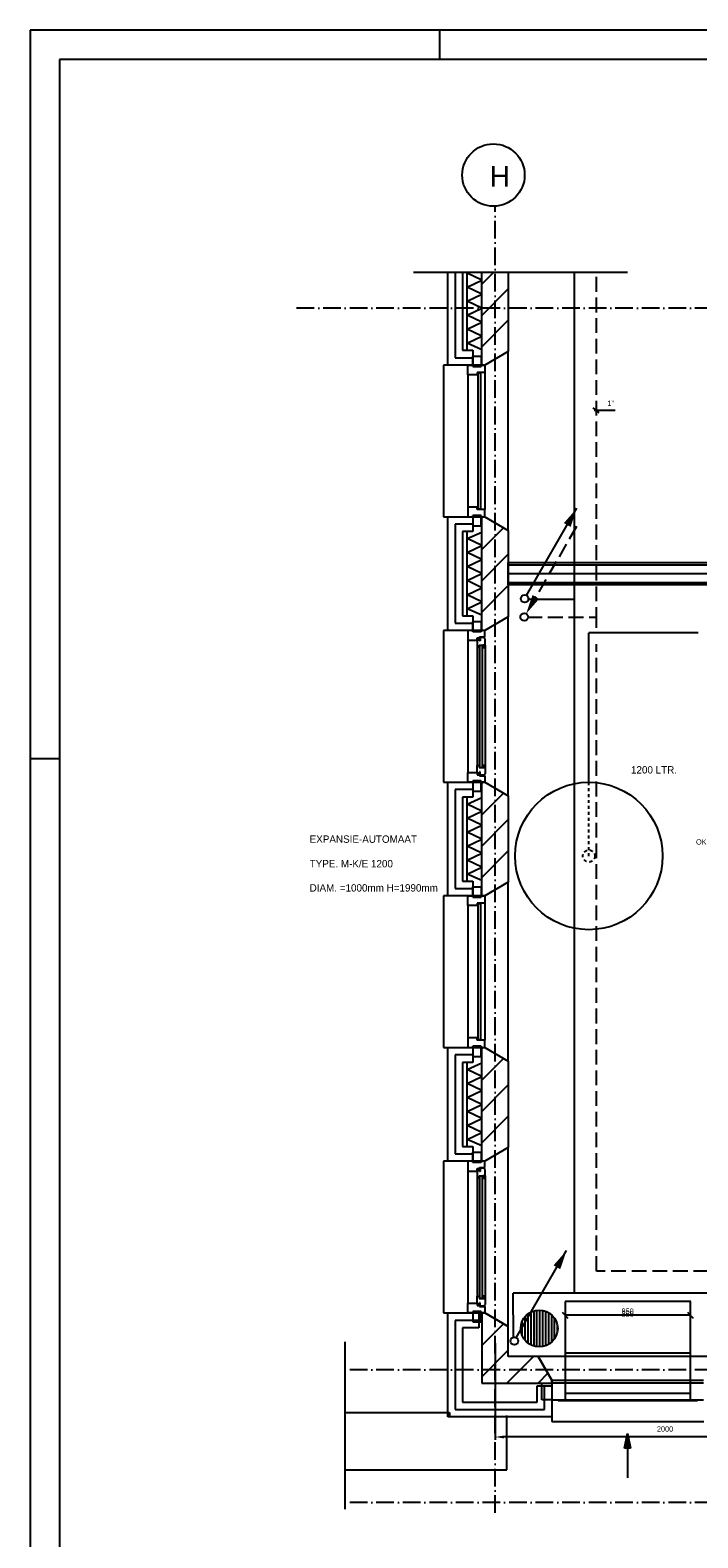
# Model space of a CAD drawing. Extents: x -940 to 22840, y -452 to 16368.
# Tile 2 of 50: x -940 to 3589, y 6141 to 16368. Entities that reach past the tile are written whole.
import ezdxf
from ezdxf.enums import TextEntityAlignment as Align

# ---------------------------------------------------------------- set-up
doc = ezdxf.new("R2010")
doc.units = 0
doc.header["$LTSCALE"] = 20
for name, pattern in [('2322107', [2000, 1000, 1000]), ('2322108', [7, 5, -2]), ('DASHDOT', [9, 6, -1.5, 0, -1.5]), ('HIDDEN', [2, 1, -1])]:
    doc.linetypes.add(name, pattern=pattern)
doc.layers.get('0').update_dxf_attribs({"linetype": 'CONTINUOUS'})
doc.layers.get('DEFPOINTS').update_dxf_attribs({"linetype": 'CONTINUOUS'})
for name, color, linetype in [('00KAD025', 2, 'CONTINUOUS'), ('00KAD070', 5, 'CONTINUOUS'), ('AL$7----_STRAMIEN', 1, 'DASHDOT'), ('AL21----_BUITENWAND', 4, 'CONTINUOUS'), ('AL21K---_ISOLATIE', 1, 'CONTINUOUS'), ('AL22----_BINNENWAND', 7, 'CONTINUOUS'), ('AL27----_DAKEN', 7, 'CONTINUOUS'), ('AL28----_KONSTRUKTIE', 3, 'CONTINUOUS'), ('AL31----_BUITENKOZ', 7, 'CONTINUOUS'), ('ALL-----_REFLIJNEN', 8, 'CONTINUOUS'), ('ALXA3---_VOLZWART', 14, 'CONTINUOUS'), ('ALXAA---_GEWBETON', 12, 'CONTINUOUS'), ('ALXAB---_PREFABBETON', 1, 'CONTINUOUS'), ('BL$2----', 7, 'CONTINUOUS'), ('BL$4----', 7, 'CONTINUOUS'), ('WL561---', 4, 'CONTINUOUS'), ('WL561---_AANVOER', 4, 'CONTINUOUS'), ('WL561---_RETOUR', 4, 'CONTINUOUS'), ('WL570---', 3, 'CONTINUOUS'), ('WL570---_TOEVOER', 3, 'CONTINUOUS'), ('WM541---', 1, 'CONTINUOUS'), ('WM570---', 1, 'CONTINUOUS')]:
    doc.layers.add(name, color=color, linetype=linetype)
doc.styles.add('BURO-018', font='BUROFONT.shx', dxfattribs={"height": 36})
doc.styles.add('BURO-025', font='BUROFONT.shx', dxfattribs={"height": 50})
doc.styles.add('BURO-035', font='BUROFONT.shx', dxfattribs={"height": 70})
doc.dimstyles.new('CEES', dxfattribs={"dimscale": 100, "dimtxt": 3, "dimasz": 3, "dimexe": 1, "dimexo": 1, "dimgap": 1.5, "dimtad": 0, "dimdec": 0, "dimzin": 0, "dimtxsty": 'BURO-018', "dimcen": -3, "dimdle": 1.25, "dimclrd": 1, "dimclre": 1, "dimclrt": 1, "dimazin": 3, "dimtfac": 0.75, "dimtdec": 0, "dimtofl": 0, "dimtmove": 0, "dimatfit": 3, "dimtvp": 1.5, "dimtolj": 1, "dimtzin": 0})

# ---------------------------------------------------------------- blocks, each defined once
blk = doc.blocks.new('A0-HOR')
at = {"layer": '00KAD025', "linetype": 'CONTINUOUS'}
for p, q in [((1189, 841), (0, 841)), ((0, 841), (0, 0)), ((139, 831), (139, 841)), ((0, 594), (10, 594))]:
    blk.add_line(p, q, dxfattribs=at)
at = {"layer": '00KAD070', "linetype": 'CONTINUOUS'}
for p, q in [((1179, 831), (10, 831)), ((10, 831), (10, 10))]:
    blk.add_line(p, q, dxfattribs=at)
blk = doc.blocks.new('LU-PIJL7')
at = {"color": 0, "linetype": 'CONTINUOUS'}
for p, q in [((0, 0), (-15, 0)), ((-5, -1), (-5, 1)), ((-5, 1), (0, 0)), ((0, 0), (-5, -1))]:
    blk.add_line(p, q, dxfattribs=at)
blk.add_solid([(-5, 1), (-5, -1), (0, 0)], dxfattribs=at)
blk = doc.blocks.new('*D54')
at = {"layer": 'DEFPOINTS', "color": 0}
for p in [(2214, 7481), (4214, 7481), (2214, 6825)]:
    blk.add_point(p, dxfattribs=at)
at = {"layer": 'WM541---', "color": 1}
for p, q in [((2214, 7461), (2214, 6805)), ((4214, 7461), (4214, 6805)), ((4154, 6825), (2274, 6825))]:
    blk.add_line(p, q, dxfattribs=at)
for points in [[(2274, 6835), (2274, 6815), (2214, 6825)], [(4154, 6835), (4154, 6815), (4214, 6825)]]:
    blk.add_solid(points, dxfattribs=at)
at = {"layer": 'WM541---', "color": 1, "insert": (3367, 6879), "char_height": 36, "attachment_point": 5, "style": 'BURO-018'}
blk.add_mtext('\\A1;2000', dxfattribs=at)
blk = doc.blocks.new('*U43', base_point=(4448, 8225))
at = {"layer": 'WM570---', "linetype": 'CONTINUOUS'}
for p, q in [((4003, 8245), (4043, 8205)), ((4873, 8225), (4023, 8225)), ((4853, 8245), (4893, 8205))]:
    blk.add_line(p, q, dxfattribs=at)
at = {"layer": 'WM570---', "linetype": 'CONTINUOUS', "style": 'BURO-018'}
for s, p in [('350', (4448, 8215)), ('850', (4448, 8235))]:
    blk.add_text(s, height=36, dxfattribs=at).set_placement(p, align=Align.CENTER)
blk = doc.blocks.new('LU-2D-K-352')
at = {"color": 0, "linetype": 'CONTINUOUS'}
for p, q in [((-0.5, 425), (0.5, 425)), ((-0.5, -425), (0.5, -425))]:
    blk.add_line(p, q, dxfattribs=at)
blk = doc.blocks.new('LDV1107')
at = {"color": 0, "linetype": 'CONTINUOUS'}
blk.add_line((0.25, 0.43), (6.75, 11.69), dxfattribs=at)
blk.add_lwpolyline([(6.75, 11.69, 0, 1, 0), (5.5, 9.53, 1, 1, 0)], format="xyseb", dxfattribs=at)
blk.add_circle((0, 0), 0.5, dxfattribs=at)
blk = doc.blocks.new('LDV3108')
at = {"color": 0, "linetype": 'CONTINUOUS'}
for p, q in [((6.75, 11.69), (5.81, 10.07)), ((5.44, 9.42), (4.5, 7.79)), ((4.13, 7.14), (3.19, 5.52)), ((2.81, 4.87), (1.88, 3.25)), ((1.5, 2.6), (0.56, 0.97))]:
    blk.add_line(p, q, dxfattribs=at)
blk.add_lwpolyline([(0.25, 0.43, 0, 1, 0), (1.5, 2.6, 1, 1, 0)], format="xyseb", dxfattribs=at)
blk.add_circle((0, 0), 0.5, dxfattribs=at)

msp = doc.modelspace()

# ---------------------------------------------------------------- hatches: boundary and pattern name
at = {"layer": 'ALXAA---_GEWBETON'}
h = msp.add_hatch(dxfattribs=at)
h.set_pattern_fill('GEWPBET', color=8, scale=100, angle=90, style=0)
h.set_pattern_definition([(90, (36058.078, -142739.203), (-20, 1e-15), [])])
edge = h.paths.add_edge_path()
edge.add_arc((2513.8, 7561), 125, 90, 450)

# ---------------------------------------------------------------- linework, layer by layer
at = {"color": 1, "linetype": 'HIDDEN'}
msp.add_line((2850.3, 10765.5), (2850.1, 11266), dxfattribs=at)
at = {"color": 3, "linetype": 'CONTINUOUS'}
msp.add_circle((2850.1, 10766), 500, dxfattribs=at)
at = {"color": 1, "linetype": 'HIDDEN'}
msp.add_circle((2850.3, 10765.5), 40.9, dxfattribs=at)
at = {"layer": 'AL$7----_STRAMIEN', "color": 1}
for p, q in [((2213.8, 6309.7), (2213.8, 15177.1)), ((19538.2, 7281), (1197.8, 7281)), ((19538.2, 7281), (1197.8, 7281)), ((19538.2, 6381), (1197.8, 6381))]:
    msp.add_line(p, q, dxfattribs=at)
msp.add_lwpolyline([(19538.2, 14481), (852, 14481)], dxfattribs=at)
at = {"layer": 'AL21----_BUITENWAND', "color": 8}
for p, q in [((1893.8, 14096), (1893.8, 14724.1)), ((1993.8, 14724.1), (1993.8, 14196)), ((1993.8, 14196), (2062.8, 14196)), ((2062.8, 14196), (2062.8, 14096)), ((2062.8, 14096), (1893.8, 14096)), ((1893.8, 13066), (2062.8, 13066)), ((1893.8, 12296), (1893.8, 13066)), ((2062.8, 13066), (2062.8, 12966)), ((1993.8, 12966), (1993.8, 12396)), ((2062.8, 12966), (1993.8, 12966)), ((1993.8, 12396), (2062.8, 12396)), ((2062.8, 12396), (2062.8, 12296)), ((2062.8, 12296), (1893.8, 12296)), ((1893.8, 11266), (2062.8, 11266)), ((1893.8, 10496), (1893.8, 11266)), ((2062.8, 11266), (2062.8, 11166)), ((1993.8, 11166), (1993.8, 10596)), ((2062.8, 11166), (1993.8, 11166)), ((1993.8, 10596), (2062.8, 10596)), ((2062.8, 10596), (2062.8, 10496)), ((2062.8, 10496), (1893.8, 10496)), ((1893.8, 9466), (2062.8, 9466)), ((1893.8, 8696), (1893.8, 9466)), ((2062.8, 9466), (2062.8, 9366)), ((1993.8, 9366), (1993.8, 8796)), ((2062.8, 9366), (1993.8, 9366)), ((1993.8, 8796), (2062.8, 8796)), ((2062.8, 8796), (2062.8, 8696)), ((2062.8, 8696), (1893.8, 8696)), ((1893.8, 7666), (2103.8, 7666)), ((1893.8, 6961), (1893.8, 7666)), ((2103.8, 7666), (2103.8, 7566)), ((1993.8, 7566), (1993.8, 7061)), ((2103.8, 7566), (1993.8, 7566)), ((2498.8, 7061), (2498.8, 7171)), ((2498.8, 7171), (2598.8, 7171)), ((2598.8, 7171), (2598.8, 6961)), ((1993.8, 7061), (2498.8, 7061)), ((2598.8, 6961), (1893.8, 6961))]:
    msp.add_line(p, q, dxfattribs=at)
at = {"layer": 'AL21K---_ISOLATIE', "color": 8, "linetype": 'CONTINUOUS'}
for p, q in [((2023.8, 14196), (2023.8, 14724.1)), ((2023.8, 14718.5), (2036.7, 14724.1)), ((2123.8, 14671), (2023.8, 14718.5)), ((2023.8, 14623.5), (2123.8, 14671)), ((2123.8, 14576), (2023.8, 14623.5)), ((2023.8, 14528.5), (2123.8, 14576)), ((2123.8, 14481), (2023.8, 14528.5)), ((2023.8, 14433.5), (2123.8, 14481)), ((2123.8, 14386), (2023.8, 14433.5)), ((2023.8, 14338.5), (2123.8, 14386)), ((2123.8, 14291), (2023.8, 14338.5)), ((2023.8, 14243.5), (2123.8, 14291)), ((2123.8, 14200.2), (2023.8, 14243.5)), ((2023.8, 12396), (2023.8, 12966)), ((2023.8, 12918.5), (2123.8, 12961.8)), ((2123.8, 12871), (2023.8, 12918.5)), ((2123.8, 12396), (2123.8, 12966)), ((2023.8, 12823.5), (2123.8, 12871)), ((2123.8, 12776), (2023.8, 12823.5)), ((2023.8, 12728.5), (2123.8, 12776)), ((2123.8, 12681), (2023.8, 12728.5)), ((2023.8, 12633.5), (2123.8, 12681)), ((2123.8, 12586), (2023.8, 12633.5)), ((2023.8, 12538.5), (2123.8, 12586)), ((2123.8, 12491), (2023.8, 12538.5)), ((2023.8, 12443.5), (2123.8, 12491)), ((2123.8, 12400.2), (2023.8, 12443.5)), ((2023.8, 10596), (2023.8, 11166)), ((2023.8, 11118.5), (2123.8, 11161.8)), ((2123.8, 10596), (2123.8, 11166)), ((2123.8, 11071), (2023.8, 11118.5)), ((2023.8, 11023.5), (2123.8, 11071)), ((2123.8, 10976), (2023.8, 11023.5)), ((2023.8, 10928.5), (2123.8, 10976)), ((2123.8, 10881), (2023.8, 10928.5)), ((2023.8, 10833.5), (2123.8, 10881)), ((2123.8, 10786), (2023.8, 10833.5)), ((2023.8, 10738.5), (2123.8, 10786)), ((2123.8, 10691), (2023.8, 10738.5)), ((2023.8, 10643.5), (2123.8, 10691)), ((2123.8, 10600.2), (2023.8, 10643.5)), ((2023.8, 8796), (2023.8, 9366)), ((2023.8, 9318.5), (2123.8, 9361.8)), ((2123.8, 9271), (2023.8, 9318.5)), ((2123.8, 8796), (2123.8, 9366)), ((2023.8, 9223.5), (2123.8, 9271)), ((2123.8, 9176), (2023.8, 9223.5)), ((2023.8, 9128.5), (2123.8, 9176)), ((2123.8, 9081), (2023.8, 9128.5)), ((2023.8, 9033.5), (2123.8, 9081)), ((2123.8, 8986), (2023.8, 9033.5)), ((2023.8, 8938.5), (2123.8, 8986)), ((2123.8, 8891), (2023.8, 8938.5)), ((2023.8, 8843.5), (2123.8, 8891)), ((2123.8, 8800.2), (2023.8, 8843.5))]:
    msp.add_line(p, q, dxfattribs=at)
at = {"layer": 'AL22----_BINNENWAND', "color": 8}
for p, q in [((2303.8, 12756), (7938.8, 12756)), ((2303.8, 12606), (2303.8, 12756)), ((8088.8, 12606), (2303.8, 12606))]:
    msp.add_line(p, q, dxfattribs=at)
at = {"layer": 'AL22----_BINNENWAND', "color": 8, "linetype": 'CONTINUOUS'}
for p, q in [((2303.8, 12741), (7953.8, 12741)), ((2303.8, 12621), (8073.8, 12621))]:
    msp.add_line(p, q, dxfattribs=at)
at = {"layer": 'AL27----_DAKEN', "color": 8}
for p, q in [((1197.8, 6334.9), (1197.8, 7470.5)), ((1197.8, 6991), (1903.8, 6991)), ((1903.8, 6991), (1903.8, 6971)), ((2293.8, 6601), (2293.8, 6971)), ((1197.8, 6601), (2293.8, 6601))]:
    msp.add_line(p, q, dxfattribs=at)
at = {"layer": 'AL28----_KONSTRUKTIE', "color": 8}
for p, q in [((2123.8, 14096), (2123.8, 14724.1)), ((2303.8, 14724.1), (2303.8, 14188.3)), ((2303.8, 14188.3), (2143.8, 14096)), ((2143.8, 14096), (2123.8, 14096)), ((2123.8, 12296), (2123.8, 13066)), ((2123.8, 13066), (2143.8, 13066)), ((2143.8, 13066), (2303.8, 12973.6)), ((2303.8, 12973.6), (2303.8, 12388.3)), ((2303.8, 12388.3), (2143.8, 12296)), ((2143.8, 12296), (2123.8, 12296)), ((2123.8, 10496), (2123.8, 11266)), ((2123.8, 11266), (2143.8, 11266)), ((2143.8, 11266), (2303.8, 11173.6)), ((2303.8, 11173.6), (2303.8, 10588.3)), ((2303.8, 10588.3), (2143.8, 10496)), ((2143.8, 10496), (2123.8, 10496)), ((2123.8, 8696), (2123.8, 9466)), ((2123.8, 9466), (2143.8, 9466)), ((2143.8, 9466), (2303.8, 9373.6)), ((2303.8, 9373.6), (2303.8, 8788.3)), ((2143.8, 8696), (2123.8, 8696)), ((2303.8, 8788.3), (2143.8, 8696))]:
    msp.add_line(p, q, dxfattribs=at)
at = {"layer": 'AL28----_KONSTRUKTIE', "color": 8, "linetype": 'CONTINUOUS'}
for p, q in [((2123.8, 7666), (2123.8, 7191)), ((2143.8, 7666), (2123.8, 7666)), ((2303.8, 7573.6), (2143.8, 7666)), ((2303.8, 7371), (2303.8, 7573.6)), ((2506.4, 7371), (2303.8, 7371)), ((2598.8, 7211), (2506.4, 7371)), ((2123.8, 7191), (2598.8, 7191)), ((2598.8, 7191), (2598.8, 7211))]:
    msp.add_line(p, q, dxfattribs=at)
at = {"layer": 'AL28----_KONSTRUKTIE', "color": 8}
msp.add_circle((2513.8, 7561), 125, dxfattribs=at)
at = {"layer": 'AL31----_BUITENKOZ', "color": 8}
for p, q in [((3112.8, 14724.1), (1661.5, 14724.1)), ((2062.8, 14086), (2062.8, 14157)), ((2062.8, 14157), (2118.8, 14157)), ((2118.8, 14157), (2118.8, 14086)), ((2303.8, 14188.3), (2143.8, 14096)), ((2303.8, 12973.6), (2303.8, 14188.3)), ((2143.8, 14096), (1863.8, 14096)), ((1863.8, 14096), (1863.8, 13066)), ((2029.8, 14029), (2029.8, 13133)), ((2118.8, 14086), (2062.8, 14086)), ((2143.8, 14046), (2143.8, 13116)), ((1863.8, 13066), (2143.8, 13066)), ((2118.8, 13076), (2062.8, 13076)), ((2062.8, 13076), (2062.8, 13005)), ((2062.8, 13005), (2118.8, 13005)), ((2118.8, 13005), (2118.8, 13076)), ((2143.8, 13066), (2303.8, 12973.6)), ((2303.8, 12388.3), (2143.8, 12296)), ((2303.8, 11173.6), (2303.8, 12388.3)), ((2143.8, 12296), (1863.8, 12296)), ((1863.8, 12296), (1863.8, 11266)), ((2029.8, 12296), (2029.8, 12229)), ((2062.8, 12296), (2029.8, 12296)), ((2062.8, 12286), (2062.8, 12357)), ((2062.8, 12357), (2118.8, 12357)), ((2062.8, 12286), (2062.8, 12296)), ((2118.8, 12286), (2062.8, 12286)), ((2118.8, 12286), (2062.8, 12286)), ((2118.8, 12357), (2118.8, 12286)), ((2143.8, 12296), (2118.8, 12296)), ((2118.8, 12296), (2118.8, 12286)), ((2143.8, 12252), (2143.8, 12296)), ((2029.8, 12229), (2029.8, 11333)), ((2029.8, 12229), (2092.8, 12229)), ((2092.8, 12229), (2092.8, 12246)), ((2092.8, 12246), (2107.8, 12246)), ((2107.8, 12234.3), (2092.8, 12234.3)), ((2092.8, 12234.3), (2092.8, 12229)), ((2092.8, 12229), (2092.8, 12181.8)), ((2092.8, 12181.8), (2092.8, 11380.1)), ((2092.8, 12181.8), (2105.8, 12179.8)), ((2105.8, 12179.8), (2105.8, 12196.8)), ((2105.8, 12196.8), (2146.8, 12196.8)), ((2107.8, 12246), (2107.8, 12252)), ((2107.8, 12252), (2143.8, 12252)), ((2107.8, 12226.3), (2107.8, 12234.3)), ((2112.8, 12226.3), (2107.8, 12226.3)), ((2142.5, 12248.8), (2112.8, 12248.8)), ((2112.8, 12248.8), (2112.8, 12226.3)), ((2144.5, 12196.8), (2131, 12196.8)), ((2131, 12196.8), (2131, 12179.8)), ((2131, 12179.8), (2144.5, 12179.8)), ((2142.5, 12241.7), (2142.5, 12248.8)), ((2146.8, 12239.3), (2142.5, 12241.7)), ((2144.5, 12179.8), (2144.5, 12196.8)), ((2146.8, 12196.8), (2146.8, 12239.3)), ((2146.8, 12196.8), (2146.8, 11365.2)), ((2092.8, 11380.1), (2105.8, 11382.2)), ((2092.8, 11333), (2092.8, 11380.1)), ((2105.8, 11382.2), (2105.8, 11365.2)), ((2105.8, 11365.2), (2146.8, 11365.2)), ((2131, 11365.2), (2131, 11382.2)), ((2131, 11382.2), (2144.5, 11382.2)), ((2144.5, 11365.2), (2131, 11365.2)), ((2144.5, 11382.2), (2144.5, 11365.2)), ((2146.8, 11365.2), (2146.8, 11322.7)), ((1863.8, 11266), (2143.8, 11266)), ((2029.8, 11266), (2029.8, 11333)), ((2029.8, 11333), (2092.8, 11333)), ((2062.8, 11266), (2029.8, 11266)), ((2118.8, 11276), (2062.8, 11276)), ((2062.8, 11276), (2062.8, 11205)), ((2118.8, 11276), (2062.8, 11276)), ((2062.8, 11276), (2062.8, 11266)), ((2092.8, 11327.7), (2092.8, 11333)), ((2092.8, 11333), (2092.8, 11316)), ((2107.8, 11327.7), (2092.8, 11327.7)), ((2092.8, 11316), (2107.8, 11316)), ((2112.8, 11335.7), (2107.8, 11335.7)), ((2107.8, 11335.7), (2107.8, 11327.7)), ((2107.8, 11316), (2107.8, 11310)), ((2107.8, 11310), (2143.8, 11310)), ((2112.8, 11313.2), (2112.8, 11335.7)), ((2142.5, 11313.2), (2112.8, 11313.2)), ((2118.8, 11205), (2118.8, 11276)), ((2118.8, 11266), (2118.8, 11276)), ((2143.8, 11266), (2118.8, 11266)), ((2146.8, 11322.7), (2142.5, 11320.2)), ((2142.5, 11320.2), (2142.5, 11313.2)), ((2143.8, 11310), (2143.8, 11266)), ((2143.8, 11266), (2303.8, 11173.6)), ((2062.8, 11205), (2118.8, 11205)), ((2062.8, 10486), (2062.8, 10557)), ((2062.8, 10557), (2118.8, 10557)), ((2118.8, 10557), (2118.8, 10486)), ((2303.8, 10588.3), (2143.8, 10496)), ((2303.8, 9373.6), (2303.8, 10588.3)), ((1863.8, 10496), (1863.8, 9466)), ((2143.8, 10496), (1863.8, 10496)), ((2118.8, 10486), (2062.8, 10486)), ((2143.8, 10446), (2143.8, 9516)), ((2029.8, 10429), (2029.8, 9533)), ((1863.8, 9466), (2143.8, 9466)), ((2062.8, 9476), (2062.8, 9405)), ((2118.8, 9476), (2062.8, 9476)), ((2118.8, 9405), (2118.8, 9476)), ((2143.8, 9466), (2303.8, 9373.6)), ((2062.8, 9405), (2118.8, 9405)), ((2143.8, 8696), (1863.8, 8696)), ((1863.8, 8696), (1863.8, 7666)), ((2062.8, 8696), (2029.8, 8696)), ((2029.8, 8696), (2029.8, 8629)), ((2062.8, 8686), (2062.8, 8757)), ((2062.8, 8757), (2118.8, 8757)), ((2062.8, 8686), (2062.8, 8696)), ((2118.8, 8757), (2118.8, 8686)), ((2143.8, 8696), (2118.8, 8696)), ((2118.8, 8696), (2118.8, 8686)), ((2303.8, 8788.3), (2143.8, 8696)), ((2143.8, 8652), (2143.8, 8696)), ((2303.8, 7573.6), (2303.8, 8788.3)), ((2029.8, 8629), (2029.8, 7733)), ((2029.8, 8629), (2092.8, 8629)), ((2118.8, 8686), (2062.8, 8686)), ((2118.8, 8686), (2062.8, 8686)), ((2092.8, 8629), (2092.8, 8646)), ((2092.8, 8646), (2107.8, 8646)), ((2107.8, 8634.3), (2092.8, 8634.3)), ((2092.8, 8634.3), (2092.8, 8629)), ((2092.8, 8629), (2092.8, 8581.8)), ((2105.8, 8579.8), (2105.8, 8596.8)), ((2105.8, 8596.8), (2146.8, 8596.8)), ((2107.8, 8646), (2107.8, 8652)), ((2107.8, 8652), (2143.8, 8652)), ((2107.8, 8626.3), (2107.8, 8634.3)), ((2112.8, 8626.3), (2107.8, 8626.3)), ((2142.5, 8648.8), (2112.8, 8648.8)), ((2112.8, 8648.8), (2112.8, 8626.3)), ((2144.5, 8596.8), (2131, 8596.8)), ((2131, 8596.8), (2131, 8579.8)), ((2142.5, 8641.7), (2142.5, 8648.8)), ((2146.8, 8639.3), (2142.5, 8641.7)), ((2144.5, 8579.8), (2144.5, 8596.8)), ((2146.8, 8596.8), (2146.8, 8639.3)), ((2146.8, 8596.8), (2146.8, 7765.2)), ((2092.8, 8581.8), (2092.8, 7780.1)), ((2092.8, 8581.8), (2105.8, 8579.8)), ((2131, 8579.8), (2144.5, 8579.8)), ((2092.8, 7780.1), (2105.8, 7782.2)), ((2092.8, 7733), (2092.8, 7780.1)), ((2105.8, 7782.2), (2105.8, 7765.2)), ((2131, 7765.2), (2131, 7782.2)), ((2131, 7782.2), (2144.5, 7782.2)), ((2144.5, 7782.2), (2144.5, 7765.2)), ((2029.8, 7666), (2029.8, 7733)), ((2029.8, 7733), (2092.8, 7733)), ((2118.8, 7676), (2062.8, 7676)), ((2062.8, 7676), (2062.8, 7605)), ((2118.8, 7676), (2062.8, 7676)), ((2062.8, 7676), (2062.8, 7666)), ((2092.8, 7733), (2092.8, 7716)), ((2092.8, 7727.7), (2092.8, 7733)), ((2107.8, 7727.7), (2092.8, 7727.7)), ((2092.8, 7716), (2107.8, 7716)), ((2105.8, 7765.2), (2146.8, 7765.2)), ((2112.8, 7735.7), (2107.8, 7735.7)), ((2107.8, 7735.7), (2107.8, 7727.7)), ((2107.8, 7716), (2107.8, 7710)), ((2107.8, 7710), (2143.8, 7710)), ((2112.8, 7713.2), (2112.8, 7735.7)), ((2142.5, 7713.2), (2112.8, 7713.2)), ((2118.8, 7605), (2118.8, 7676)), ((2118.8, 7666), (2118.8, 7676)), ((2144.5, 7765.2), (2131, 7765.2)), ((2146.8, 7722.7), (2142.5, 7720.2)), ((2142.5, 7720.2), (2142.5, 7713.2)), ((2143.8, 7710), (2143.8, 7666)), ((2146.8, 7765.2), (2146.8, 7722.7)), ((1863.8, 7666), (2143.8, 7666)), ((2062.8, 7666), (2029.8, 7666)), ((2062.8, 7605), (2118.8, 7605)), ((2143.8, 7666), (2118.8, 7666)), ((2143.8, 7666), (2303.8, 7573.6)), ((3721.2, 7371), (2506.4, 7371)), ((2506.4, 7371), (2598.8, 7211)), ((2531.8, 7077), (2531.8, 7191)), ((2531.8, 7191), (2598.8, 7191)), ((2598.8, 7211), (3628.8, 7211)), ((2598.8, 7211), (2598.8, 6931)), ((3628.8, 7191), (2598.8, 7191)), ((2598.8, 7191), (2598.8, 7077)), ((2598.8, 7191), (2598.8, 7077)), ((2598.8, 7077), (2531.8, 7077)), ((2598.8, 7077), (3628.8, 7077)), ((2600, 6931), (3630, 6931))]:
    msp.add_line(p, q, dxfattribs=at)
at = {"layer": 'AL31----_BUITENKOZ', "color": 8, "linetype": 'CONTINUOUS'}
for p, q in [((2029.8, 14029), (2029.8, 14096)), ((2029.8, 14096), (2062.8, 14096)), ((2092.8, 14029), (2029.8, 14029)), ((2029.8, 14029), (2029.8, 14029)), ((2029.8, 14029), (2029.8, 14029)), ((2029.8, 14029), (2029.8, 14029)), ((2029.8, 14029), (2029.8, 14029)), ((2062.8, 14096), (2062.8, 14086)), ((2062.8, 14086), (2118.8, 14086)), ((2143.8, 14046), (2092.8, 14046)), ((2092.8, 14046), (2092.8, 14029)), ((2096.8, 14041), (2096.8, 13121)), ((2117.8, 14041), (2096.8, 14041)), ((2117.8, 13121), (2117.8, 14041)), ((2118.8, 14086), (2118.8, 14096)), ((2118.8, 14096), (2118.8, 14096)), ((2118.8, 14096), (2143.8, 14096)), ((2143.8, 14096), (2143.8, 14046)), ((2143.8, 14046), (2143.8, 14046)), ((2092.8, 13133), (2029.8, 13133)), ((2029.8, 13133), (2029.8, 13133)), ((2029.8, 13133), (2029.8, 13133)), ((2029.8, 13133), (2029.8, 13133)), ((2029.8, 13133), (2029.8, 13133)), ((2029.8, 13133), (2029.8, 13066)), ((2092.8, 13116), (2092.8, 13133)), ((2143.8, 13116), (2092.8, 13116)), ((2096.8, 13121), (2117.8, 13121)), ((2143.8, 13116), (2143.8, 13116)), ((2143.8, 13066), (2143.8, 13116)), ((2029.8, 13066), (2062.8, 13066)), ((2062.8, 13066), (2062.8, 13076)), ((2062.8, 13076), (2118.8, 13076)), ((2118.8, 13076), (2118.8, 13066)), ((2118.8, 13066), (2118.8, 13066)), ((2118.8, 13066), (2143.8, 13066)), ((2107.8, 12194.8), (2107.8, 11367.2)), ((2128.8, 12194.8), (2107.8, 12194.8)), ((2128.8, 11367.2), (2128.8, 12194.8)), ((2107.8, 11367.2), (2128.8, 11367.2)), ((2029.8, 10429), (2029.8, 10496)), ((2029.8, 10496), (2062.8, 10496)), ((2062.8, 10496), (2062.8, 10486)), ((2062.8, 10486), (2118.8, 10486)), ((2143.8, 10446), (2092.8, 10446)), ((2092.8, 10446), (2092.8, 10429)), ((2096.8, 10441), (2096.8, 9521)), ((2117.8, 10441), (2096.8, 10441)), ((2117.8, 9521), (2117.8, 10441)), ((2118.8, 10486), (2118.8, 10496)), ((2118.8, 10496), (2118.8, 10496)), ((2118.8, 10496), (2143.8, 10496)), ((2143.8, 10496), (2143.8, 10446)), ((2143.8, 10446), (2143.8, 10446)), ((2092.8, 10429), (2029.8, 10429)), ((2029.8, 10429), (2029.8, 10429)), ((2029.8, 10429), (2029.8, 10429)), ((2029.8, 10429), (2029.8, 10429)), ((2029.8, 10429), (2029.8, 10429)), ((2092.8, 9533), (2029.8, 9533)), ((2029.8, 9533), (2029.8, 9533)), ((2029.8, 9533), (2029.8, 9533)), ((2029.8, 9533), (2029.8, 9533)), ((2029.8, 9533), (2029.8, 9533)), ((2029.8, 9533), (2029.8, 9466)), ((2092.8, 9516), (2092.8, 9533)), ((2143.8, 9516), (2092.8, 9516)), ((2096.8, 9521), (2117.8, 9521)), ((2143.8, 9516), (2143.8, 9516)), ((2143.8, 9466), (2143.8, 9516)), ((2029.8, 9466), (2062.8, 9466)), ((2062.8, 9466), (2062.8, 9476)), ((2062.8, 9476), (2118.8, 9476)), ((2118.8, 9476), (2118.8, 9466)), ((2118.8, 9466), (2118.8, 9466)), ((2118.8, 9466), (2143.8, 9466)), ((2107.8, 8594.8), (2107.8, 7767.2)), ((2128.8, 8594.8), (2107.8, 8594.8)), ((2128.8, 7767.2), (2128.8, 8594.8)), ((2107.8, 7767.2), (2128.8, 7767.2))]:
    msp.add_line(p, q, dxfattribs=at)
at = {"layer": 'ALL-----_REFLIJNEN', "color": 8, "linetype": 'CONTINUOUS'}
for p, q in [((1943.8, 14724.1), (1943.8, 14146)), ((1943.8, 14146), (2062.8, 14146)), ((2062.8, 13016), (1943.8, 13016)), ((1943.8, 13016), (1943.8, 12346)), ((2303.8, 12681), (8013.8, 12681)), ((1943.8, 12346), (2062.8, 12346)), ((2062.8, 11216), (1943.8, 11216)), ((1943.8, 11216), (1943.8, 10546)), ((1943.8, 10546), (2062.8, 10546)), ((2062.8, 9416), (1943.8, 9416)), ((1943.8, 9416), (1943.8, 8746)), ((1943.8, 8746), (2062.8, 8746)), ((2103.8, 7616), (1943.8, 7616)), ((1943.8, 7616), (1943.8, 7011)), ((2548.8, 7011), (2548.8, 7171)), ((1943.8, 7011), (2548.8, 7011))]:
    msp.add_line(p, q, dxfattribs=at)
at = {"layer": 'ALXA3---_VOLZWART', "color": 8}
for p, q in [((1943.8, 14724.1), (1943.8, 14146)), ((1943.8, 14146), (2062.8, 14146)), ((2062.8, 13016), (1943.8, 13016)), ((1943.8, 13016), (1943.8, 12346)), ((1943.8, 12346), (2062.8, 12346)), ((2062.8, 11216), (1943.8, 11216)), ((1943.8, 11216), (1943.8, 10546)), ((1943.8, 10546), (2062.8, 10546)), ((2062.8, 9416), (1943.8, 9416)), ((1943.8, 9416), (1943.8, 8746)), ((1943.8, 8746), (2062.8, 8746)), ((2103.8, 7616), (1943.8, 7616)), ((1943.8, 7616), (1943.8, 7011)), ((2548.8, 7011), (2548.8, 7171)), ((1943.8, 7011), (2548.8, 7011))]:
    msp.add_line(p, q, dxfattribs=at)
at = {"layer": 'ALXAB---_PREFABBETON', "color": 8}
for p, q in [((2123.8, 14644.7), (2203.1, 14724.1)), ((2123.8, 14432.6), (2303.8, 14612.6)), ((2123.8, 14220.5), (2303.8, 14400.5)), ((2123.8, 13056.9), (2132.9, 13066)), ((2123.8, 12844.7), (2271.4, 12992.3)), ((2123.8, 12632.6), (2303.8, 12812.6)), ((2123.8, 12420.5), (2303.8, 12600.5)), ((2123.8, 11256.9), (2132.9, 11266)), ((2123.8, 11044.7), (2271.4, 11192.3)), ((2123.8, 10832.6), (2303.8, 11012.6)), ((2123.8, 10620.5), (2303.8, 10800.5)), ((2123.8, 9456.9), (2132.9, 9466)), ((2123.8, 9244.7), (2271.4, 9392.3)), ((2123.8, 9032.6), (2303.8, 9212.6)), ((2123.8, 8820.5), (2303.8, 9000.5)), ((2132.4, 7666), (2123.8, 7657.3)), ((2271.1, 7592.5), (2123.8, 7445.2)), ((2303.8, 7413.1), (2123.8, 7233.1)), ((2473.8, 7371), (2293.8, 7191)), ((2572.1, 7257.1), (2506, 7191))]:
    msp.add_line(p, q, dxfattribs=at)
at = {"layer": 'BL$4----'}
msp.add_circle((2203, 15384.7), 211.6, dxfattribs=at)
at = {"layer": 'WL561---_AANVOER', "linetype": '2322107'}
for p, q in [((2753, 12475.4), (2753, 14724.1)), ((2432.9, 12508.4), (2753, 12508.4)), ((2753, 7800.5), (2753, 12475.4)), ((5907.8, 7800.5), (2336.3, 7800.5)), ((2338.5, 7504.3), (2336.3, 7800.5))]:
    msp.add_line(p, q, dxfattribs=at)
at = {"layer": 'WL561---_RETOUR', "linetype": '2322108'}
for p, q in [((2903, 12353.5), (2903, 14724.1)), ((2432.9, 12386.5), (2903, 12386.5)), ((2903, 12313.1), (2903, 12353.5)), ((2903, 7950.5), (2903, 12203)), ((5760.9, 7950.5), (2903, 7950.5))]:
    msp.add_line(p, q, dxfattribs=at)
at = {"layer": 'WL561---_RETOUR', "color": 4}
for p in [(2850.1, 11266), (3591.3, 12278.6)]:
    msp.add_line(p, (2850.1, 12278.6), dxfattribs=at)
at = {"layer": 'WL570---', "color": 1}
for p, q in [((2919.2, 13771.1), (2879.1, 13806.8)), ((2885.9, 13790.7), (3029.6, 13790.7))]:
    msp.add_line(p, q, dxfattribs=at)
at = {"layer": 'WL570---'}
for p, q in [((2688.4, 7746), (3541, 7746)), ((2688.4, 7396), (3541, 7396))]:
    msp.add_line(p, q, dxfattribs=at)
at = {"layer": 'WL570---', "color": 3}
for p, q in [((2642.9, 7072.8), (3587.5, 7072.8)), ((2688.4, 7122.8), (3537.5, 7122.8))]:
    msp.add_line(p, q, dxfattribs=at)

# ---------------------------------------------------------------- block references
at = {"layer": 'BL$2----', "color": 8, "xscale": 20, "yscale": 20, "zscale": 20}
msp.add_blockref('A0-HOR', (-939.6, -452.2), dxfattribs=at)
at = {"layer": 'WL561---_AANVOER', "color": 2, "xscale": 52.5, "yscale": 52.5, "zscale": 52.5}
for p in [(2414.8, 12510.8), (2344.7, 7475.9)]:
    msp.add_blockref('LDV1107', p, dxfattribs=at)
at = {"layer": 'WL561---_RETOUR', "color": 2, "xscale": 52.5, "yscale": 52.5, "zscale": 52.5}
msp.add_blockref('LDV3108', (2411.7, 12386.7), dxfattribs=at)
at = {"layer": 'WL570---_TOEVOER', "color": 3, "linetype": 'CONTINUOUS', "xscale": 672.2318759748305, "rotation": 270}
msp.add_blockref('LU-2D-K-352', (3113.4, 7408.6), dxfattribs=at)
at = {"layer": 'WL570---_TOEVOER', "color": 1, "xscale": 20, "yscale": 20, "zscale": 20, "rotation": 90}
msp.add_blockref('LU-PIJL7', (3111.5, 6848.5), dxfattribs=at)
at = {"layer": 'WM570---'}
msp.add_blockref('*U43', (3113.4, 7650.4), dxfattribs=at)

# ---------------------------------------------------------------- texts
at = {"layer": 'BL$4----', "color": 3, "style": 'BURO-035'}
msp.add_text('H', height=140, dxfattribs=at).set_placement((2178.6, 15307))
at = {"layer": 'WL561---', "color": 1, "style": 'BURO-018'}
for s, p in [('1"', (2976.1, 13818.5)), ('OK.DEK=3210+VL', (3576.9, 10843.2))]:
    msp.add_text(s, height=36, dxfattribs=at).set_placement(p)
at = {"layer": 'WM570---', "color": 2, "style": 'BURO-025'}
for s, p in [('1200 LTR.', (3136, 11325.4)), ('EXPANSIE-AUTOMAAT', (956.3, 10855.3)), ('TYPE. M-K/E 1200', (956.3, 10688.6)), ('DIAM. =1000mm H=1990mm', (956.3, 10524.6))]:
    msp.add_text(s, height=50, dxfattribs=at).set_placement(p)

# ---------------------------------------------------------------- dimensions: what is measured, and where the dimension line sits
at = {"layer": 'WM541---', "color": 3}
dim = msp.add_linear_dim(base=(2213.8, 6824.8), p1=(4213.8, 7481), p2=(2213.8, 7481), dimstyle='CEES', override={"dimscale": 20}, dxfattribs=at)
dim.commit()
dim.dimension.update_dxf_attribs({"geometry": '*D54', "text_midpoint": (3366.9, 6824.8), "dimtype": 160})

doc.saveas('drawing.dxf')
